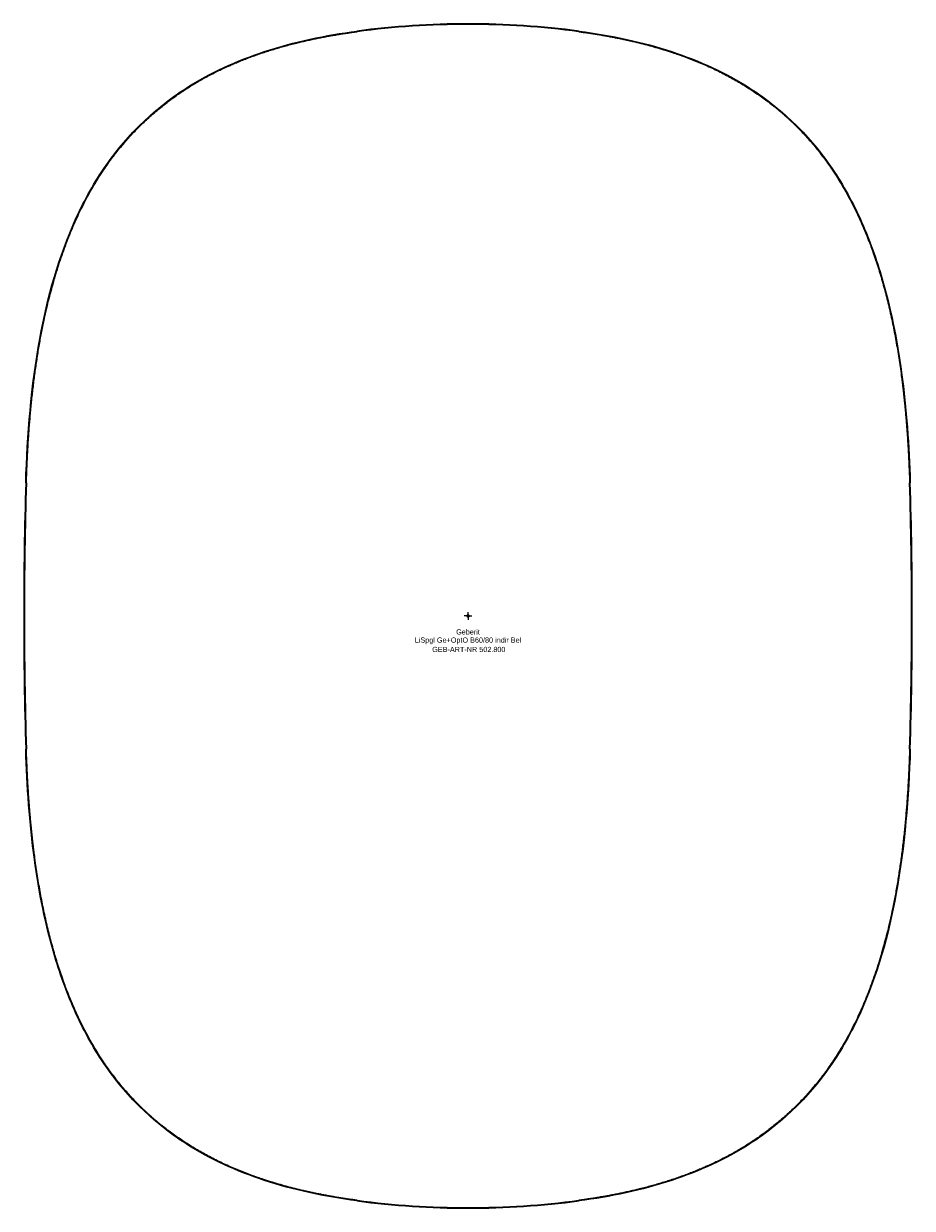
# Model space of a CAD drawing. Header units: millimetres. Extents: x -300 to 300, y -400 to 400.
import ezdxf
from ezdxf.enums import TextEntityAlignment as Align

# ---------------------------------------------------------------- set-up
doc = ezdxf.new("R2010")
doc.units = ezdxf.units.MM
doc.layers.get('0').update_dxf_attribs({"linetype": 'CONTINUOUS'})
for name, color, linetype, lineweight in [('Arbeitspunkt(DIN)', 7, 'CONTINUOUS', 25), ('GEB-ART-NR', 1, 'CONTINUOUS', 18), ('GEB-BEZUG', 2, 'CONTINUOUS', 25), ('GEB-TEXT', 5, 'CONTINUOUS', 18)]:
    doc.layers.add(name, color=color, linetype=linetype, lineweight=lineweight)
doc.layers.add('GEB-KONTUR-A', color=5, linetype='CONTINUOUS')
doc.styles.get("Standard").update_dxf_attribs({"font": 'arial.ttf'})

# ---------------------------------------------------------------- blocks, each defined once
blk = doc.blocks.new('Einfügepunkt')
at = {"layer": 'GEB-BEZUG'}
for p, q in [((-0.71, -0.71), (0.71, 0.71)), ((-0.71, 0.71), (0.71, -0.71))]:
    blk.add_line(p, q, dxfattribs=at)

msp = doc.modelspace()

# ---------------------------------------------------------------- linework, layer by layer
at = {"layer": 'Arbeitspunkt(DIN)', "ltscale": 5}
for q in [(-2.5, 0), (0, 2.5), (0, -2.5), (2.5, 0)]:
    msp.add_line((0, 0), q, dxfattribs=at)
at = {"layer": 'GEB-KONTUR-A', "ltscale": 5}
for centre, radius, start, end in [((0, -170), 570, 82.43916, 97.56084), ((0, -170), 569.5, 82.43916, 97.56085), ((2700, 0), 3000, 178.28087, 181.71913), ((2700, 0), 2999.5, 178.28087, 181.71913), ((-2700, 0), 2999.5, 0, 1.71913), ((-2700, 0), 3000, 0, 1.71913), ((-2700, 0), 2999.5, 358.28087, 0), ((-2700, 0), 3000, 358.28087, 0), ((0, 170), 570, 262.43916, 277.56084), ((0, 170), 569.5, 262.43916, 277.56085)]:
    msp.add_arc(centre, radius, start, end, dxfattribs=at)
for points, degree, knots in [([(-298.65, 90), (-297.68, 122.19), (-294.96, 155.55), (-284.1, 215.01), (-276.45, 242.91), (-258.98, 281.08), (-252.28, 293.09), (-237.02, 314.93), (-228.73, 324.68), (-210.49, 342.15), (-200.81, 349.74), (-173.99, 366.99), (-156.24, 375.02), (-117.42, 387.84), (-96.17, 392.23), (-75, 395.04)], 3, [0, 0, 0, 0, 9.662585, 9.662585, 18.082108, 18.082108, 22.186233, 22.186233, 26.026588, 26.026588, 29.717154, 29.717154, 35.536236, 35.536236, 41.918764, 41.918764, 41.918764, 41.918764]), ([(-298.15, 89.98), (-297.08, 125.61), (-294.28, 160.59), (-289.22, 194.89), (-276.13, 247.28), (-252.81, 292.76), (-242.36, 308.7), (-218.68, 336.62), (-189.06, 358.12), (-173.42, 366.92), (-145.11, 379.27), (-114.48, 387.65), (-101.56, 390.49), (-88.36, 392.77), (-74.93, 394.55)], 5, [854.79721, 854.79721, 854.79721, 854.79721, 854.79721, 854.79721, 1072.645556, 1072.645556, 1072.645556, 1205.110174, 1205.110174, 1205.110174, 1329.972419, 1329.972419, 1329.972419, 1417.145648, 1417.145648, 1417.145648, 1417.145648, 1417.145648, 1417.145648]), ([(74.93, 394.55), (97.61, 391.54), (119.66, 387.11), (140.93, 380.97), (178.21, 365.74), (210.04, 343.04), (223.34, 330.87), (249.08, 300.84), (267.54, 264.55), (275.5, 243.36), (287.35, 201.19), (293.96, 156.26), (296.12, 134.47), (297.48, 112.35), (298.15, 89.98)], 5, [688.860406, 688.860406, 688.860406, 688.860406, 688.860406, 688.860406, 836.462345, 836.462345, 836.462345, 963.68831, 963.68831, 963.68831, 1114.775394, 1114.775394, 1114.775394, 1251.433176, 1251.433176, 1251.433176, 1251.433176, 1251.433176, 1251.433176]), ([(75, 395.04), (85.91, 393.6), (96.8, 391.73), (117.73, 387.12), (127.82, 384.41), (156.24, 375.02), (173.99, 366.99), (200.81, 349.74), (210.49, 342.15), (228.73, 324.68), (237.02, 314.93), (252.28, 293.09), (258.98, 281.08), (270.39, 256.15), (275.09, 243.26), (285.4, 208.78), (289.79, 186.46), (296.14, 139.86), (297.91, 114.69), (298.65, 90)], 3, [0, 0, 0, 0, 3.300954, 3.300954, 6.42787, 6.42787, 12.275516, 12.275516, 15.984197, 15.984197, 19.843403, 19.843403, 23.967674, 23.967674, 28.062846, 28.062846, 34.76025, 34.76025, 42.185466, 42.185466, 42.185466, 42.185466]), ([(-75, -395.04), (-85.91, -393.6), (-96.8, -391.73), (-117.73, -387.12), (-127.82, -384.41), (-156.24, -375.02), (-173.99, -366.99), (-200.81, -349.74), (-210.49, -342.15), (-228.73, -324.68), (-237.02, -314.93), (-252.28, -293.09), (-258.98, -281.08), (-270.39, -256.15), (-275.09, -243.26), (-285.4, -208.78), (-289.79, -186.46), (-296.14, -139.86), (-297.91, -114.69), (-298.65, -90)], 3, [0, 0, 0, 0, 3.300954, 3.300954, 6.42787, 6.42787, 12.275516, 12.275516, 15.984197, 15.984197, 19.843403, 19.843403, 23.967674, 23.967674, 28.062846, 28.062846, 34.76025, 34.76025, 42.185466, 42.185466, 42.185466, 42.185466]), ([(-74.93, -394.55), (-97.61, -391.54), (-119.66, -387.11), (-140.93, -380.97), (-178.21, -365.74), (-210.04, -343.04), (-223.34, -330.87), (-249.08, -300.84), (-267.54, -264.55), (-275.5, -243.36), (-287.35, -201.19), (-293.96, -156.26), (-296.12, -134.47), (-297.48, -112.35), (-298.15, -89.99)], 5, [688.860406, 688.860406, 688.860406, 688.860406, 688.860406, 688.860406, 836.462345, 836.462345, 836.462345, 963.68831, 963.68831, 963.68831, 1114.775394, 1114.775394, 1114.775394, 1251.433176, 1251.433176, 1251.433176, 1251.433176, 1251.433176, 1251.433176]), ([(298.15, -89.99), (297.08, -125.61), (294.28, -160.59), (289.22, -194.89), (276.13, -247.28), (252.81, -292.76), (242.36, -308.7), (218.68, -336.62), (189.06, -358.12), (173.42, -366.92), (145.11, -379.27), (114.48, -387.65), (101.56, -390.49), (88.36, -392.77), (74.93, -394.55)], 5, [854.79721, 854.79721, 854.79721, 854.79721, 854.79721, 854.79721, 1072.645556, 1072.645556, 1072.645556, 1205.110174, 1205.110174, 1205.110174, 1329.972419, 1329.972419, 1329.972419, 1417.145648, 1417.145648, 1417.145648, 1417.145648, 1417.145648, 1417.145648]), ([(298.65, -90), (297.68, -122.19), (294.96, -155.55), (284.1, -215.01), (276.45, -242.91), (258.98, -281.08), (252.28, -293.09), (237.02, -314.93), (228.73, -324.68), (210.49, -342.15), (200.81, -349.74), (173.99, -366.99), (156.24, -375.02), (117.42, -387.84), (96.17, -392.23), (75, -395.04)], 3, [0, 0, 0, 0, 9.662585, 9.662585, 18.082108, 18.082108, 22.186233, 22.186233, 26.026588, 26.026588, 29.717154, 29.717154, 35.536236, 35.536236, 41.918764, 41.918764, 41.918764, 41.918764])]:
    msp.add_open_spline(points, degree=degree, knots=knots, dxfattribs=at)

# ---------------------------------------------------------------- block references
at = {"ltscale": 5}
msp.add_blockref('Einfügepunkt', (0, 0), dxfattribs=at)

# ---------------------------------------------------------------- texts
at = {"layer": 'GEB-ART-NR'}
msp.add_text('GEB-ART-NR 502.800', height=3.5, dxfattribs=at).set_placement((0.55, -24.34), align=Align.CENTER)
at = {"layer": 'GEB-TEXT'}
for s, p in [('LiSpgl Ge+OptO B60/80 indir Bel', (0, -18)), ('Geberit', (0, -12.5))]:
    msp.add_text(s, height=3.5, dxfattribs=at).set_placement(p, align=Align.CENTER)

doc.saveas('drawing.dxf')
